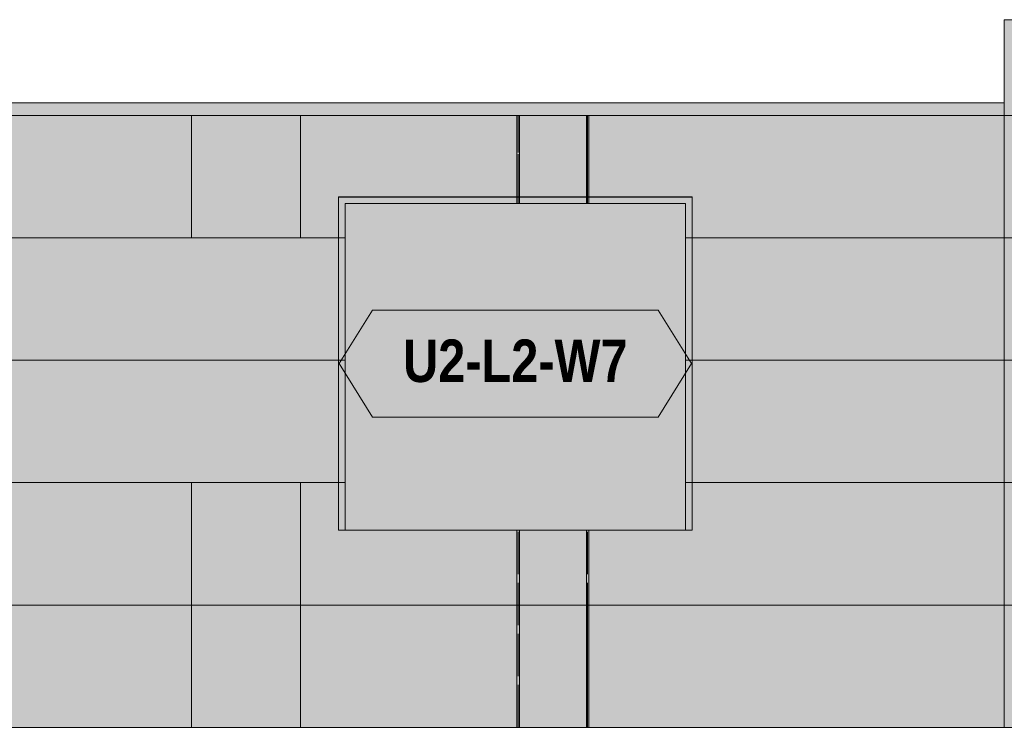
# Model space of a CAD drawing. Header units: millimetres. Extents: x 17 to 413, y 4 to 292.
# Tile 44 of 58: x 132 to 162, y 215 to 236. Entities that reach past the tile are written whole.
import ezdxf
from ezdxf.enums import TextEntityAlignment as Align

# ---------------------------------------------------------------- set-up
doc = ezdxf.new("R2010")
doc.units = ezdxf.units.MM
doc.linetypes.add('DASHED', pattern=[1.524, 1.27, -0.254])
for name, color, linetype in [('FILL-EPS', 7, 'Continuous'), ('FILL-LIGHT', 7, 'Continuous'), ('FILL-WHITE', 7, 'Continuous'), ('LINE-C_2E8C94', 7, 'Continuous'), ('LINE-C_337880', 7, 'Continuous'), ('LINE-INK', 7, 'Continuous'), ('LINE-STEEL_GREY', 7, 'Continuous'), ('LINE-TEAL_DK', 7, 'Continuous'), ('LINE-TEAL_DK-DASH', 7, 'DASHED'), ('TEXT-TEAL_DK', 7, 'Continuous')]:
    doc.layers.add(name, color=color, linetype=linetype)
doc.styles.add('OpenSansCondensed-Bold', font='OpenSansCondensed-Bold.ttf')

msp = doc.modelspace()

# ---------------------------------------------------------------- hatches: boundary and pattern name
at = {"layer": 'FILL-EPS', "true_color": 0xccffff}
h = msp.add_hatch(color=7, dxfattribs=at)
h.dxf.hatch_style = 1
h.paths.add_polyline_path([(161.857, 214.756), (161.857, 226.513), (161.855, 226.514), (161.857, 226.526), (161.857, 235.906), (164.143, 235.906), (164.143, 214.756)])
h = msp.add_hatch(color=7, dxfattribs=at)
h.dxf.hatch_style = 1
h.paths.add_polyline_path([(115.431, 233.044), (210.569, 233.044), (210.569, 214.756), (115.431, 214.756)])
h.paths.add_polyline_path([(195.316, 230.41), (195.316, 220.652), (202.68, 220.652), (202.68, 230.41)], flags=0)
h.paths.add_polyline_path([(173.668, 230.41), (173.668, 220.652), (183.832, 220.652), (183.832, 230.41)], flags=0)
h.paths.add_polyline_path([(142.164, 230.41), (142.164, 220.652), (152.328, 220.652), (152.328, 230.41)], flags=0)
h.paths.add_polyline_path([(130.68, 230.41), (123.316, 230.41), (123.316, 220.652), (130.68, 220.652)], flags=0)
h = msp.add_hatch(color=7, dxfattribs=at)
h.dxf.hatch_style = 1
h.paths.add_polyline_path([(115.431, 233.044), (210.569, 233.044), (210.569, 214.756), (115.431, 214.756)])
h.paths.add_polyline_path([(202.88, 220.652), (202.88, 230.61), (195.116, 230.61), (195.116, 220.652)], flags=0)
h.paths.add_polyline_path([(173.468, 220.652), (184.032, 220.652), (184.032, 230.61), (173.468, 230.61)], flags=0)
h.paths.add_polyline_path([(141.964, 220.652), (152.528, 220.652), (152.528, 230.61), (141.964, 230.61)], flags=0)
h.paths.add_polyline_path([(130.88, 230.61), (123.116, 230.61), (123.116, 220.652), (130.88, 220.652)], flags=0)
h = msp.add_hatch(color=7, dxfattribs=at)
h.dxf.hatch_style = 1
h.paths.add_polyline_path([(115.431, 233.044), (210.569, 233.044), (210.569, 214.756), (115.431, 214.756)])
h.paths.add_polyline_path([(196.92, 230.61), (196.92, 221.871), (204.684, 221.871), (204.684, 230.61)], flags=0)
h.paths.add_polyline_path([(173.472, 230.61), (173.472, 220.652), (184.036, 220.652), (184.036, 230.61)], flags=0)
h.paths.add_polyline_path([(141.968, 230.61), (141.968, 220.652), (152.532, 220.652), (152.532, 230.61)], flags=0)
h.paths.add_polyline_path([(129.084, 221.871), (129.084, 230.61), (121.32, 230.61), (121.32, 221.871)], flags=0)
h = msp.add_hatch(color=7, dxfattribs=at)
h.dxf.hatch_style = 1
h.paths.add_polyline_path([(115.431, 214.756), (115.431, 233.044), (210.569, 233.044), (210.569, 214.756)])
h.paths.add_polyline_path([(204.484, 221.871), (204.484, 230.41), (197.12, 230.41), (197.12, 221.871)], flags=0)
h.paths.add_polyline_path([(173.672, 220.652), (183.836, 220.652), (183.836, 230.41), (173.672, 230.41)], flags=0)
h.paths.add_polyline_path([(142.168, 220.652), (152.332, 220.652), (152.332, 230.41), (142.168, 230.41)], flags=0)
h.paths.add_polyline_path([(121.52, 221.871), (128.884, 221.871), (128.884, 230.41), (121.52, 230.41)], flags=0)
h = msp.add_hatch(color=7, dxfattribs=at)
h.dxf.hatch_style = 1
h.paths.add_polyline_path([(141.964, 230.61), (152.528, 230.61), (152.528, 220.652), (152.328, 220.652), (152.328, 230.41), (142.164, 230.41), (142.164, 220.652), (141.964, 220.652)])
h = msp.add_hatch(color=7, dxfattribs=at)
h.dxf.hatch_style = 1
h.paths.add_polyline_path([(141.968, 230.61), (152.532, 230.61), (152.532, 220.652), (152.332, 220.652), (152.332, 230.41), (142.168, 230.41), (142.168, 220.652), (141.968, 220.652)])
at = {"layer": 'FILL-LIGHT', "true_color": 0xd9d9d9}
h = msp.add_hatch(color=254, dxfattribs=at)
h.dxf.hatch_style = 1
h.paths.add_polyline_path([(115.429, 233.419), (161.857, 233.419), (161.857, 233.044), (115.429, 233.044)])
h = msp.add_hatch(color=254, dxfattribs=at)
h.dxf.hatch_style = 1
h.paths.add_polyline_path([(115.429, 233.044), (115.429, 233.419), (161.857, 233.419), (161.857, 233.044)])
h = msp.add_hatch(color=254, dxfattribs=at)
h.dxf.hatch_style = 1
h.paths.add_polyline_path([(115.429, 233.419), (161.857, 233.419), (161.857, 233.044), (115.429, 233.044)])
h = msp.add_hatch(color=254, dxfattribs=at)
h.dxf.hatch_style = 1
h.paths.add_polyline_path([(115.429, 233.044), (115.429, 233.419), (161.857, 233.419), (161.857, 233.044)])
at = {"layer": 'FILL-WHITE', "true_color": 0xffffff}
h = msp.add_hatch(color=7, dxfattribs=at)
h.dxf.hatch_style = 1
h.paths.add_polyline_path([(141.968, 220.652), (141.968, 230.606), (152.528, 230.606), (152.528, 220.652)])
h = msp.add_hatch(color=7, dxfattribs=at)
h.dxf.hatch_style = 1
h.paths.add_polyline_path([(141.968, 230.606), (152.528, 230.606), (152.528, 220.652), (141.968, 220.652)])
h = msp.add_hatch(color=7, dxfattribs=at)
h.dxf.hatch_style = 1
h.paths.add_polyline_path([(141.968, 230.606), (152.528, 230.606), (152.528, 220.652), (141.968, 220.652)])
h = msp.add_hatch(color=7, dxfattribs=at)
h.dxf.hatch_style = 1
h.paths.add_polyline_path([(141.981, 225.629), (142.981, 227.229), (151.515, 227.229), (152.515, 225.629), (151.515, 224.029), (142.981, 224.029)])

# ---------------------------------------------------------------- linework, layer by layer
at = {"layer": 'LINE-C_2E8C94', "lineweight": 5}
for points in [[(161.857, 214.756), (161.857, 214.756), (161.857, 226.513), (161.855, 226.514), (161.857, 226.526), (161.857, 235.906), (164.143, 235.906), (164.143, 235.906), (164.143, 214.756)], [(115.431, 233.044), (210.569, 233.044), (210.569, 214.756), (115.431, 214.756)], [(115.431, 233.044), (210.569, 233.044), (210.569, 214.756), (115.431, 214.756)], [(115.431, 233.044), (210.569, 233.044), (210.569, 214.756), (115.431, 214.756)], [(115.431, 214.756), (115.431, 233.044), (210.569, 233.044), (210.569, 214.756)], [(141.964, 230.61), (152.528, 230.61), (152.528, 220.652), (152.328, 220.652), (152.328, 230.41), (142.164, 230.41), (142.164, 220.652), (141.964, 220.652)], [(141.964, 220.652), (152.528, 220.652), (152.528, 230.61), (141.964, 230.61)], [(141.968, 230.61), (141.968, 220.652), (152.532, 220.652), (152.532, 230.61)], [(141.968, 230.61), (152.532, 230.61), (152.532, 220.652), (152.332, 220.652), (152.332, 230.41), (142.168, 230.41), (142.168, 220.652), (141.968, 220.652)], [(142.164, 230.41), (142.164, 220.652), (152.328, 220.652), (152.328, 230.41)], [(142.168, 220.652), (152.332, 220.652), (152.332, 230.41), (142.168, 230.41)]]:
    msp.add_lwpolyline(points, close=True, dxfattribs=at)
at = {"layer": 'LINE-C_337880', "lineweight": 5}
for p, q in [((137.578, 229.387), (137.578, 233.036)), ((137.578, 229.387), (137.578, 233.036)), ((140.829, 229.387), (140.829, 233.036)), ((140.829, 229.387), (140.829, 233.036)), ((147.293, 230.418), (147.293, 233.036)), ((147.293, 230.618), (147.293, 233.036)), ((147.369, 230.418), (147.369, 233.036)), ((147.369, 230.618), (147.369, 233.036)), ((149.37, 230.618), (149.37, 233.036)), ((149.37, 230.418), (149.37, 233.036)), ((149.408, 230.418), (149.408, 233.036)), ((149.408, 230.618), (149.408, 233.036)), ((149.446, 230.618), (149.446, 233.036)), ((149.446, 230.418), (149.446, 233.036)), ((161.857, 229.387), (161.857, 233.036)), ((161.857, 229.387), (161.857, 233.036)), ((147.293, 230.418), (147.293, 230.602)), ((147.369, 230.418), (147.369, 230.602)), ((149.37, 230.418), (149.37, 230.602)), ((149.408, 230.418), (149.408, 230.602)), ((149.446, 230.418), (149.446, 230.602)), ((128.892, 229.387), (137.578, 229.387)), ((129.092, 229.387), (137.578, 229.387)), ((130.688, 229.387), (140.829, 229.387)), ((130.888, 229.387), (140.829, 229.387)), ((137.578, 229.387), (141.96, 229.387)), ((137.578, 229.387), (142.16, 229.387)), ((140.829, 229.387), (142.156, 229.387)), ((140.829, 229.387), (141.956, 229.387)), ((141.972, 229.387), (142.156, 229.387)), ((141.976, 229.387), (142.16, 229.387)), ((152.336, 229.387), (167.29, 229.387)), ((152.336, 229.387), (152.52, 229.387)), ((152.34, 229.387), (152.524, 229.387)), ((152.34, 229.387), (165.664, 229.387)), ((152.536, 229.387), (161.857, 229.387)), ((152.54, 229.387), (161.857, 229.387)), ((161.857, 225.729), (161.857, 229.387)), ((161.857, 229.387), (164.143, 229.387)), ((161.857, 225.729), (161.857, 229.387)), ((161.857, 229.387), (164.143, 229.387)), ((128.892, 225.729), (142.16, 225.729)), ((129.092, 225.729), (141.96, 225.729)), ((130.688, 225.729), (142.156, 225.729)), ((130.888, 225.729), (141.956, 225.729)), ((141.972, 225.729), (142.156, 225.729)), ((141.976, 225.729), (142.16, 225.729)), ((152.336, 225.729), (167.29, 225.729)), ((152.336, 225.729), (152.52, 225.729)), ((152.34, 225.729), (152.524, 225.729)), ((152.34, 225.729), (167.29, 225.729)), ((152.536, 225.729), (161.857, 225.729)), ((152.54, 225.729), (161.857, 225.729)), ((161.857, 222.071), (161.857, 225.729)), ((161.857, 225.729), (164.143, 225.729)), ((161.857, 222.071), (161.857, 225.729)), ((161.857, 225.729), (164.143, 225.729)), ((128.892, 222.071), (140.829, 222.071)), ((129.092, 222.071), (140.829, 222.071)), ((130.688, 222.071), (137.578, 222.071)), ((130.888, 222.071), (137.578, 222.071)), ((137.578, 218.414), (137.578, 222.071)), ((137.578, 222.071), (142.156, 222.071)), ((137.578, 218.414), (137.578, 222.071)), ((137.578, 222.071), (141.956, 222.071)), ((140.829, 218.414), (140.829, 222.071)), ((140.829, 222.071), (141.96, 222.071)), ((140.829, 218.414), (140.829, 222.071)), ((140.829, 222.071), (142.16, 222.071)), ((141.972, 222.071), (142.156, 222.071)), ((141.976, 222.071), (142.16, 222.071)), ((152.336, 222.071), (165.664, 222.071)), ((152.336, 222.071), (152.52, 222.071)), ((152.34, 222.071), (152.524, 222.071)), ((152.34, 222.071), (167.29, 222.071)), ((152.536, 222.071), (161.857, 222.071)), ((152.54, 222.071), (161.857, 222.071)), ((161.857, 218.414), (161.857, 222.071)), ((161.857, 222.071), (164.143, 222.071)), ((161.857, 218.414), (161.857, 222.071)), ((161.857, 222.071), (164.143, 222.071)), ((147.293, 218.414), (147.293, 220.644)), ((147.293, 218.414), (147.293, 220.644)), ((147.369, 218.414), (147.369, 220.644)), ((147.369, 218.414), (147.369, 220.644)), ((149.37, 218.414), (149.37, 220.644)), ((149.37, 218.414), (149.37, 220.644)), ((149.446, 218.414), (149.446, 220.644)), ((149.446, 218.414), (149.446, 220.644)), ((121.322, 218.414), (137.578, 218.414)), ((121.322, 218.414), (137.578, 218.414)), ((121.322, 218.414), (137.578, 218.414)), ((121.322, 218.414), (137.578, 218.414)), ((137.578, 218.414), (140.829, 218.414)), ((137.578, 218.414), (140.829, 218.414)), ((137.578, 214.764), (137.578, 218.414)), ((137.578, 218.414), (140.829, 218.414)), ((137.578, 214.764), (137.578, 218.414)), ((137.578, 218.414), (140.829, 218.414)), ((140.829, 214.764), (140.829, 218.414)), ((140.829, 218.414), (147.293, 218.414)), ((140.829, 214.764), (140.829, 218.414)), ((140.829, 218.414), (147.293, 218.414)), ((140.829, 218.414), (149.37, 218.414)), ((140.829, 218.414), (149.37, 218.414)), ((147.293, 214.764), (147.293, 218.414)), ((147.293, 214.764), (147.293, 218.414)), ((147.369, 214.764), (147.369, 218.414)), ((147.369, 218.414), (149.408, 218.414)), ((147.369, 214.764), (147.369, 218.414)), ((147.369, 218.414), (149.408, 218.414)), ((149.37, 214.764), (149.37, 218.414)), ((149.37, 214.764), (149.37, 218.414)), ((149.408, 214.764), (149.408, 218.414)), ((149.408, 218.414), (165.664, 218.414)), ((149.408, 214.764), (149.408, 218.414)), ((149.408, 218.414), (161.857, 218.414)), ((149.446, 214.764), (149.446, 218.414)), ((149.446, 218.414), (161.857, 218.414)), ((149.446, 214.764), (149.446, 218.414)), ((149.446, 218.414), (165.664, 218.414)), ((161.857, 214.764), (161.857, 218.414)), ((161.857, 218.414), (164.143, 218.414)), ((161.857, 214.764), (161.857, 218.414)), ((161.857, 218.414), (164.143, 218.414))]:
    msp.add_line(p, q, dxfattribs=at)
at = {"layer": 'LINE-INK', "lineweight": 5}
msp.add_lwpolyline([(141.968, 220.652), (141.968, 220.652), (141.968, 230.606), (141.968, 230.606), (141.968, 230.606), (152.528, 230.606), (152.528, 230.606), (152.528, 230.606), (152.528, 220.652), (152.528, 220.652), (152.528, 220.652), (141.968, 220.652)], close=True, dxfattribs=at)
msp.add_lwpolyline([(141.968, 220.652), (141.968, 220.652), (141.968, 230.606), (141.968, 230.606), (141.968, 230.606), (152.528, 230.606), (152.528, 230.606), (152.528, 230.606), (152.528, 220.652), (152.528, 220.652), (152.528, 220.652), (141.968, 220.652)], close=True, dxfattribs=at)
at = {"layer": 'LINE-STEEL_GREY', "lineweight": 5}
for points in [[(115.429, 233.419), (161.857, 233.419), (161.857, 233.044), (115.429, 233.044)], [(115.429, 233.044), (115.429, 233.419), (161.857, 233.419), (161.857, 233.419), (161.857, 233.044), (115.429, 233.044)], [(115.429, 233.419), (161.857, 233.419), (161.857, 233.044), (115.429, 233.044)], [(115.429, 233.044), (115.429, 233.419), (161.857, 233.419), (161.857, 233.419), (161.857, 233.044), (115.429, 233.044)]]:
    msp.add_lwpolyline(points, close=True, dxfattribs=at)
at = {"layer": 'LINE-TEAL_DK', "lineweight": 5}
msp.add_lwpolyline([(141.981, 225.629), (142.981, 227.229), (151.515, 227.229), (152.515, 225.629), (151.515, 224.029), (142.981, 224.029)], close=True, dxfattribs=at)
at = {"layer": 'LINE-TEAL_DK-DASH', "lineweight": 5}
for p, q in [((147.331, 230.418), (147.331, 233.036)), ((147.331, 230.618), (147.331, 233.036)), ((149.408, 230.618), (149.408, 233.036)), ((149.408, 230.418), (149.408, 233.036)), ((147.331, 230.418), (147.331, 230.602)), ((149.408, 230.418), (149.408, 230.602)), ((147.331, 214.764), (147.331, 220.644)), ((147.331, 214.764), (147.331, 220.644)), ((149.408, 214.764), (149.408, 220.644)), ((149.408, 214.764), (149.408, 220.644))]:
    msp.add_line(p, q, dxfattribs=at)

# ---------------------------------------------------------------- texts
at = {"layer": 'TEXT-TEAL_DK', "style": 'OpenSansCondensed-Bold'}
msp.add_text('U2-L2-W7', height=1.27, dxfattribs=at).set_placement((147.248, 225.079), align=Align.CENTER)

doc.saveas('drawing.dxf')
